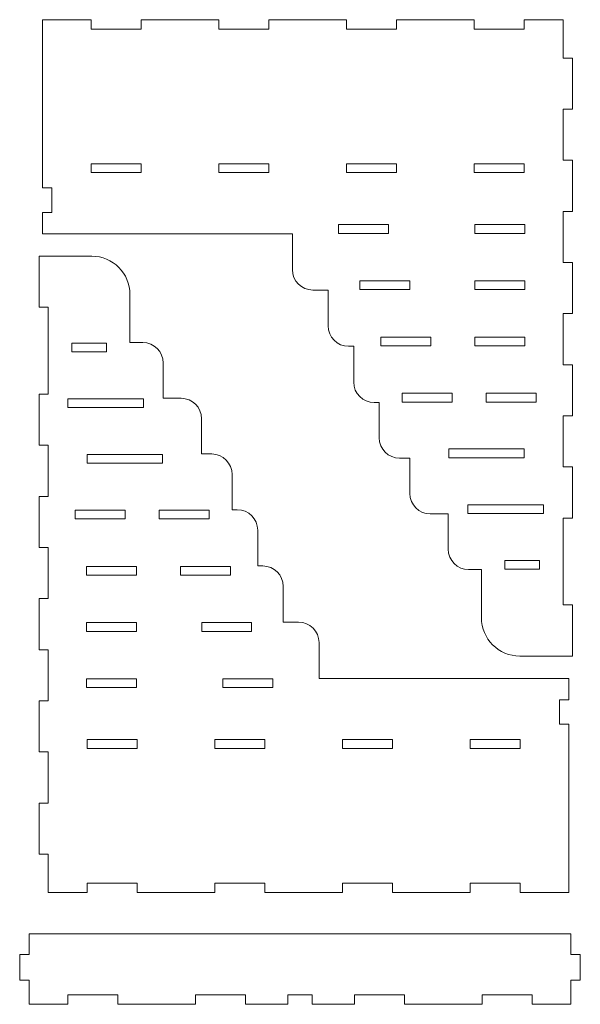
# Model space of a CAD drawing. Header units: millimetres. Extents: x -405 to 483, y -362 to 281.
# Tile 2 of 9: x -405 to -203, y -85 to 269. Entities that reach past the tile are written whole.
import ezdxf

# ---------------------------------------------------------------- set-up
doc = ezdxf.new("R2010")
doc.units = ezdxf.units.MM
doc.header["$MEASUREMENT"] = 0
doc.layers.add('Layer 1', color=7, linetype='Continuous')

msp = doc.modelspace()

# ---------------------------------------------------------------- linework, layer by layer
at = {"layer": 'Layer 1', "lineweight": 9}
for points, knots in [([(-225.0159, 40.2531), (-225.0159, 40.2531), (-209.371, 40.2531), (-209.371, 40.2531), (-209.371, 40.2531), (-206.0579, 40.2531), (-206.0579, 40.2531), (-206.0579, 40.2531), (-206.0579, 58.6589), (-206.0579, 58.6589), (-206.0579, 58.6589), (-209.371, 58.6589), (-209.371, 58.6589), (-209.371, 58.6589), (-209.371, 71.3723), (-209.371, 71.3723), (-209.371, 71.3723), (-209.371, 89.9622), (-209.371, 89.9622), (-209.371, 89.9622), (-206.0579, 89.9622), (-206.0579, 89.9622), (-206.0579, 89.9622), (-206.0579, 108.368), (-206.0579, 108.368), (-206.0579, 108.368), (-209.371, 108.368), (-209.371, 108.368), (-209.371, 108.368), (-209.371, 111.497), (-209.371, 111.497), (-209.371, 111.497), (-209.371, 126.7738), (-209.371, 126.7738), (-209.371, 126.7738), (-206.0579, 126.7738), (-206.0579, 126.7738), (-206.0579, 126.7738), (-206.0579, 145.1796), (-206.0579, 145.1796), (-206.0579, 145.1796), (-209.371, 145.1796), (-209.371, 145.1796), (-209.371, 145.1796), (-209.371, 151.8057), (-209.371, 151.8057), (-209.371, 151.8057), (-209.371, 163.5854), (-209.371, 163.5854), (-209.371, 163.5854), (-206.0579, 163.5854), (-206.0579, 163.5854), (-206.0579, 163.5854), (-206.0579, 181.9912), (-206.0579, 181.9912), (-206.0579, 181.9912), (-209.371, 181.9912), (-209.371, 181.9912), (-209.371, 181.9912), (-209.371, 192.2984), (-209.371, 192.2984), (-209.371, 192.2984), (-209.371, 200.397), (-209.371, 200.397), (-209.371, 200.397), (-206.0579, 200.397), (-206.0579, 200.397), (-206.0579, 200.397), (-206.0579, 218.8028), (-206.0579, 218.8028), (-206.0579, 218.8028), (-209.371, 218.8028), (-209.371, 218.8028), (-209.371, 218.8028), (-209.371, 237.2086), (-209.371, 237.2086), (-209.371, 237.2086), (-206.0579, 237.2086), (-206.0579, 237.2086), (-206.0579, 237.2086), (-206.0579, 255.6144), (-206.0579, 255.6144), (-206.0579, 255.6144), (-209.371, 255.6144), (-209.371, 255.6144), (-209.371, 255.6144), (-209.371, 269.4187), (-209.371, 269.4187), (-209.371, 269.4187), (-223.3824, 269.4187), (-223.3824, 269.4187), (-223.3824, 269.4187), (-223.3824, 266.0596), (-223.3824, 266.0596), (-223.3824, 266.0596), (-241.374, 266.0596), (-241.374, 266.0596), (-241.374, 266.0596), (-241.374, 269.4187), (-241.374, 269.4187), (-241.374, 269.4187), (-269.3969, 269.4187), (-269.3969, 269.4187), (-269.3969, 269.4187), (-269.3969, 266.0596), (-269.3969, 266.0596), (-269.3969, 266.0596), (-287.3885, 266.0596), (-287.3885, 266.0596), (-287.3885, 266.0596), (-287.3885, 269.4187), (-287.3885, 269.4187), (-287.3885, 269.4187), (-315.4114, 269.4187), (-315.4114, 269.4187), (-315.4114, 269.4187), (-315.4114, 266.0596), (-315.4114, 266.0596), (-315.4114, 266.0596), (-333.403, 266.0596), (-333.403, 266.0596), (-333.403, 266.0596), (-333.403, 269.4187), (-333.403, 269.4187), (-333.403, 269.4187), (-361.4259, 269.4187), (-361.4259, 269.4187), (-361.4259, 269.4187), (-361.4259, 266.0596), (-361.4259, 266.0596), (-361.4259, 266.0596), (-379.4175, 266.0596), (-379.4175, 266.0596), (-379.4175, 266.0596), (-379.4175, 269.4187), (-379.4175, 269.4187), (-379.4175, 269.4187), (-393.4289, 269.4187), (-393.4289, 269.4187), (-393.4289, 269.4187), (-396.926, 269.4187), (-396.926, 269.4187), (-396.926, 269.4187), (-396.926, 208.8103), (-396.926, 208.8103), (-396.926, 208.8103), (-393.567, 208.8103), (-393.567, 208.8103), (-393.567, 208.8103), (-393.567, 200.0216), (-393.567, 200.0216), (-393.567, 200.0216), (-396.926, 200.0216), (-396.926, 200.0216), (-396.926, 200.0216), (-396.926, 192.2984), (-396.926, 192.2984), (-396.926, 192.2984), (-393.4289, 192.2984), (-393.4289, 192.2984), (-393.4289, 192.2984), (-306.9217, 192.2984), (-306.9217, 192.2984), (-306.9217, 192.2984), (-306.9217, 179.4144), (-306.9217, 179.4144)], [0, 0, 0, 0, 0.01818182, 0.01818182, 0.01818182, 0.03636364, 0.03636364, 0.03636364, 0.05454545, 0.05454545, 0.05454545, 0.07272727, 0.07272727, 0.07272727, 0.09090909, 0.09090909, 0.09090909, 0.10909091, 0.10909091, 0.10909091, 0.12727273, 0.12727273, 0.12727273, 0.14545455, 0.14545455, 0.14545455, 0.16363636, 0.16363636, 0.16363636, 0.18181818, 0.18181818, 0.18181818, 0.2, 0.2, 0.2, 0.21818182, 0.21818182, 0.21818182, 0.23636364, 0.23636364, 0.23636364, 0.25454545, 0.25454545, 0.25454545, 0.27272727, 0.27272727, 0.27272727, 0.29090909, 0.29090909, 0.29090909, 0.30909091, 0.30909091, 0.30909091, 0.32727273, 0.32727273, 0.32727273, 0.34545455, 0.34545455, 0.34545455, 0.36363636, 0.36363636, 0.36363636, 0.38181818, 0.38181818, 0.38181818, 0.4, 0.4, 0.4, 0.41818182, 0.41818182, 0.41818182, 0.43636364, 0.43636364, 0.43636364, 0.45454545, 0.45454545, 0.45454545, 0.47272727, 0.47272727, 0.47272727, 0.49090909, 0.49090909, 0.49090909, 0.50909091, 0.50909091, 0.50909091, 0.52727273, 0.52727273, 0.52727273, 0.54545455, 0.54545455, 0.54545455, 0.56363636, 0.56363636, 0.56363636, 0.58181818, 0.58181818, 0.58181818, 0.6, 0.6, 0.6, 0.61818182, 0.61818182, 0.61818182, 0.63636364, 0.63636364, 0.63636364, 0.65454545, 0.65454545, 0.65454545, 0.67272727, 0.67272727, 0.67272727, 0.69090909, 0.69090909, 0.69090909, 0.70909091, 0.70909091, 0.70909091, 0.72727273, 0.72727273, 0.72727273, 0.74545455, 0.74545455, 0.74545455, 0.76363636, 0.76363636, 0.76363636, 0.78181818, 0.78181818, 0.78181818, 0.8, 0.8, 0.8, 0.81818182, 0.81818182, 0.81818182, 0.83636364, 0.83636364, 0.83636364, 0.85454545, 0.85454545, 0.85454545, 0.87272727, 0.87272727, 0.87272727, 0.89090909, 0.89090909, 0.89090909, 0.90909091, 0.90909091, 0.90909091, 0.92727273, 0.92727273, 0.92727273, 0.94545455, 0.94545455, 0.94545455, 0.96363636, 0.96363636, 0.96363636, 0.98181818, 0.98181818, 0.98181818, 1, 1, 1, 1]), ([(-361.4259, 217.5374), (-361.4259, 217.5374), (-361.4259, 214.3624), (-361.4259, 214.3624), (-361.4259, 214.3624), (-379.4175, 214.3624), (-379.4175, 214.3624), (-379.4175, 214.3624), (-379.4175, 217.5374), (-379.4175, 217.5374), (-379.4175, 217.5374), (-361.4259, 217.5374), (-361.4259, 217.5374)], [0, 0, 0, 0, 0.25, 0.25, 0.25, 0.5, 0.5, 0.5, 0.75, 0.75, 0.75, 1, 1, 1, 1]), ([(-315.4114, 217.5374), (-315.4114, 217.5374), (-315.4114, 214.3624), (-315.4114, 214.3624), (-315.4114, 214.3624), (-333.403, 214.3624), (-333.403, 214.3624), (-333.403, 214.3624), (-333.403, 217.5374), (-333.403, 217.5374), (-333.403, 217.5374), (-315.4114, 217.5374), (-315.4114, 217.5374)], [0, 0, 0, 0, 0.25, 0.25, 0.25, 0.5, 0.5, 0.5, 0.75, 0.75, 0.75, 1, 1, 1, 1]), ([(-269.3969, 217.5374), (-269.3969, 217.5374), (-269.3969, 214.3624), (-269.3969, 214.3624), (-269.3969, 214.3624), (-287.3885, 214.3624), (-287.3885, 214.3624), (-287.3885, 214.3624), (-287.3885, 217.5374), (-287.3885, 217.5374), (-287.3885, 217.5374), (-269.3969, 217.5374), (-269.3969, 217.5374)], [0, 0, 0, 0, 0.25, 0.25, 0.25, 0.5, 0.5, 0.5, 0.75, 0.75, 0.75, 1, 1, 1, 1]), ([(-223.3824, 217.5374), (-223.3824, 217.5374), (-223.3824, 214.3624), (-223.3824, 214.3624), (-223.3824, 214.3624), (-241.374, 214.3624), (-241.374, 214.3624), (-241.374, 214.3624), (-241.374, 217.5374), (-241.374, 217.5374), (-241.374, 217.5374), (-223.3824, 217.5374), (-223.3824, 217.5374)], [0, 0, 0, 0, 0.25, 0.25, 0.25, 0.5, 0.5, 0.5, 0.75, 0.75, 0.75, 1, 1, 1, 1]), ([(-272.3188, 195.6345), (-272.3188, 195.6345), (-272.3188, 192.4595), (-272.3188, 192.4595), (-272.3188, 192.4595), (-290.3105, 192.4595), (-290.3105, 192.4595), (-290.3105, 192.4595), (-290.3105, 195.6345), (-290.3105, 195.6345), (-290.3105, 195.6345), (-272.3188, 195.6345), (-272.3188, 195.6345)], [0, 0, 0, 0, 0.25, 0.25, 0.25, 0.5, 0.5, 0.5, 0.75, 0.75, 0.75, 1, 1, 1, 1]), ([(-223.1753, 195.6345), (-223.1753, 195.6345), (-223.1753, 192.4595), (-223.1753, 192.4595), (-223.1753, 192.4595), (-241.167, 192.4595), (-241.167, 192.4595), (-241.167, 192.4595), (-241.167, 195.6345), (-241.167, 195.6345), (-241.167, 195.6345), (-223.1753, 195.6345), (-223.1753, 195.6345)], [0, 0, 0, 0, 0.25, 0.25, 0.25, 0.5, 0.5, 0.5, 0.75, 0.75, 0.75, 1, 1, 1, 1]), ([(-379.2333, 184.2664), (-379.2333, 184.2664), (-394.8782, 184.2664), (-394.8782, 184.2664), (-394.8782, 184.2664), (-398.1913, 184.2664), (-398.1913, 184.2664), (-398.1913, 184.2664), (-398.1913, 165.8606), (-398.1913, 165.8606), (-398.1913, 165.8606), (-394.8782, 165.8606), (-394.8782, 165.8606), (-394.8782, 165.8606), (-394.8782, 153.1472), (-394.8782, 153.1472), (-394.8782, 153.1472), (-394.8782, 134.5573), (-394.8782, 134.5573), (-394.8782, 134.5573), (-398.1913, 134.5573), (-398.1913, 134.5573), (-398.1913, 134.5573), (-398.1913, 116.1515), (-398.1913, 116.1515), (-398.1913, 116.1515), (-394.8782, 116.1515), (-394.8782, 116.1515), (-394.8782, 116.1515), (-394.8782, 113.0225), (-394.8782, 113.0225), (-394.8782, 113.0225), (-394.8782, 97.7457), (-394.8782, 97.7457), (-394.8782, 97.7457), (-398.1913, 97.7457), (-398.1913, 97.7457), (-398.1913, 97.7457), (-398.1913, 79.3399), (-398.1913, 79.3399), (-398.1913, 79.3399), (-394.8782, 79.3399), (-394.8782, 79.3399), (-394.8782, 79.3399), (-394.8782, 72.7138), (-394.8782, 72.7138), (-394.8782, 72.7138), (-394.8782, 60.9341), (-394.8782, 60.9341), (-394.8782, 60.9341), (-398.1913, 60.9341), (-398.1913, 60.9341), (-398.1913, 60.9341), (-398.1913, 42.5283), (-398.1913, 42.5283), (-398.1913, 42.5283), (-394.8782, 42.5283), (-394.8782, 42.5283), (-394.8782, 42.5283), (-394.8782, 32.2211), (-394.8782, 32.2211), (-394.8782, 32.2211), (-394.8782, 24.1225), (-394.8782, 24.1225), (-394.8782, 24.1225), (-398.1913, 24.1225), (-398.1913, 24.1225), (-398.1913, 24.1225), (-398.1913, 5.7167), (-398.1913, 5.7167), (-398.1913, 5.7167), (-394.8782, 5.7167), (-394.8782, 5.7167), (-394.8782, 5.7167), (-394.8782, -12.6891), (-394.8782, -12.6891), (-394.8782, -12.6891), (-398.1913, -12.6891), (-398.1913, -12.6891), (-398.1913, -12.6891), (-398.1913, -31.0949), (-398.1913, -31.0949), (-398.1913, -31.0949), (-394.8782, -31.0949), (-394.8782, -31.0949), (-394.8782, -31.0949), (-394.8782, -44.8992), (-394.8782, -44.8992), (-394.8782, -44.8992), (-380.8668, -44.8992), (-380.8668, -44.8992), (-380.8668, -44.8992), (-380.8668, -41.5402), (-380.8668, -41.5402), (-380.8668, -41.5402), (-362.8751, -41.5402), (-362.8751, -41.5402), (-362.8751, -41.5402), (-362.8751, -44.8992), (-362.8751, -44.8992), (-362.8751, -44.8992), (-334.8523, -44.8992), (-334.8523, -44.8992), (-334.8523, -44.8992), (-334.8523, -41.5402), (-334.8523, -41.5402), (-334.8523, -41.5402), (-316.8606, -41.5402), (-316.8606, -41.5402), (-316.8606, -41.5402), (-316.8606, -44.8992), (-316.8606, -44.8992), (-316.8606, -44.8992), (-288.8378, -44.8992), (-288.8378, -44.8992), (-288.8378, -44.8992), (-288.8378, -41.5402), (-288.8378, -41.5402), (-288.8378, -41.5402), (-270.8461, -41.5402), (-270.8461, -41.5402), (-270.8461, -41.5402), (-270.8461, -44.8992), (-270.8461, -44.8992), (-270.8461, -44.8992), (-242.8233, -44.8992), (-242.8233, -44.8992), (-242.8233, -44.8992), (-242.8233, -41.5402), (-242.8233, -41.5402), (-242.8233, -41.5402), (-224.8317, -41.5402), (-224.8317, -41.5402), (-224.8317, -41.5402), (-224.8317, -44.8992), (-224.8317, -44.8992), (-224.8317, -44.8992), (-210.8202, -44.8992), (-210.8202, -44.8992), (-210.8202, -44.8992), (-207.3231, -44.8992), (-207.3231, -44.8992), (-207.3231, -44.8992), (-207.3231, 15.7091), (-207.3231, 15.7091), (-207.3231, 15.7091), (-210.6822, 15.7091), (-210.6822, 15.7091), (-210.6822, 15.7091), (-210.6822, 24.4979), (-210.6822, 24.4979), (-210.6822, 24.4979), (-207.3231, 24.4979), (-207.3231, 24.4979), (-207.3231, 24.4979), (-207.3231, 32.2211), (-207.3231, 32.2211), (-207.3231, 32.2211), (-210.8202, 32.2211), (-210.8202, 32.2211), (-210.8202, 32.2211), (-297.3275, 32.2211), (-297.3275, 32.2211), (-297.3275, 32.2211), (-297.3275, 45.1051), (-297.3275, 45.1051)], [0, 0, 0, 0, 0.01818182, 0.01818182, 0.01818182, 0.03636364, 0.03636364, 0.03636364, 0.05454545, 0.05454545, 0.05454545, 0.07272727, 0.07272727, 0.07272727, 0.09090909, 0.09090909, 0.09090909, 0.10909091, 0.10909091, 0.10909091, 0.12727273, 0.12727273, 0.12727273, 0.14545455, 0.14545455, 0.14545455, 0.16363636, 0.16363636, 0.16363636, 0.18181818, 0.18181818, 0.18181818, 0.2, 0.2, 0.2, 0.21818182, 0.21818182, 0.21818182, 0.23636364, 0.23636364, 0.23636364, 0.25454545, 0.25454545, 0.25454545, 0.27272727, 0.27272727, 0.27272727, 0.29090909, 0.29090909, 0.29090909, 0.30909091, 0.30909091, 0.30909091, 0.32727273, 0.32727273, 0.32727273, 0.34545455, 0.34545455, 0.34545455, 0.36363636, 0.36363636, 0.36363636, 0.38181818, 0.38181818, 0.38181818, 0.4, 0.4, 0.4, 0.41818182, 0.41818182, 0.41818182, 0.43636364, 0.43636364, 0.43636364, 0.45454545, 0.45454545, 0.45454545, 0.47272727, 0.47272727, 0.47272727, 0.49090909, 0.49090909, 0.49090909, 0.50909091, 0.50909091, 0.50909091, 0.52727273, 0.52727273, 0.52727273, 0.54545455, 0.54545455, 0.54545455, 0.56363636, 0.56363636, 0.56363636, 0.58181818, 0.58181818, 0.58181818, 0.6, 0.6, 0.6, 0.61818182, 0.61818182, 0.61818182, 0.63636364, 0.63636364, 0.63636364, 0.65454545, 0.65454545, 0.65454545, 0.67272727, 0.67272727, 0.67272727, 0.69090909, 0.69090909, 0.69090909, 0.70909091, 0.70909091, 0.70909091, 0.72727273, 0.72727273, 0.72727273, 0.74545455, 0.74545455, 0.74545455, 0.76363636, 0.76363636, 0.76363636, 0.78181818, 0.78181818, 0.78181818, 0.8, 0.8, 0.8, 0.81818182, 0.81818182, 0.81818182, 0.83636364, 0.83636364, 0.83636364, 0.85454545, 0.85454545, 0.85454545, 0.87272727, 0.87272727, 0.87272727, 0.89090909, 0.89090909, 0.89090909, 0.90909091, 0.90909091, 0.90909091, 0.92727273, 0.92727273, 0.92727273, 0.94545455, 0.94545455, 0.94545455, 0.96363636, 0.96363636, 0.96363636, 0.98181818, 0.98181818, 0.98181818, 1, 1, 1, 1]), ([(-264.6637, 175.3881), (-264.6637, 175.3881), (-264.6637, 172.2131), (-264.6637, 172.2131), (-264.6637, 172.2131), (-282.6554, 172.2131), (-282.6554, 172.2131), (-282.6554, 172.2131), (-282.6554, 175.3881), (-282.6554, 175.3881), (-282.6554, 175.3881), (-264.6637, 175.3881), (-264.6637, 175.3881)], [0, 0, 0, 0, 0.25, 0.25, 0.25, 0.5, 0.5, 0.5, 0.75, 0.75, 0.75, 1, 1, 1, 1]), ([(-223.1753, 175.3881), (-223.1753, 175.3881), (-223.1753, 172.2131), (-223.1753, 172.2131), (-223.1753, 172.2131), (-241.167, 172.2131), (-241.167, 172.2131), (-241.167, 172.2131), (-241.167, 175.3881), (-241.167, 175.3881), (-241.167, 175.3881), (-223.1753, 175.3881), (-223.1753, 175.3881)], [0, 0, 0, 0, 0.25, 0.25, 0.25, 0.5, 0.5, 0.5, 0.75, 0.75, 0.75, 1, 1, 1, 1]), ([(-299.5594, 172.052), (-299.5594, 172.052), (-294.0376, 172.052), (-294.0376, 172.052), (-294.0376, 172.052), (-294.0376, 159.168), (-294.0376, 159.168)], [0, 0, 0, 0, 0.5, 0.5, 0.5, 1, 1, 1, 1]), ([(-386.4115, 149.8111), (-386.4115, 149.8111), (-386.4115, 152.9861), (-386.4115, 152.9861), (-386.4115, 152.9861), (-373.8956, 152.9861), (-373.8956, 152.9861), (-373.8956, 152.9861), (-373.8956, 149.8111), (-373.8956, 149.8111), (-373.8956, 149.8111), (-386.4115, 149.8111), (-386.4115, 149.8111)], [0, 0, 0, 0, 0.25, 0.25, 0.25, 0.5, 0.5, 0.5, 0.75, 0.75, 0.75, 1, 1, 1, 1]), ([(-257.0088, 155.1417), (-257.0088, 155.1417), (-257.0088, 151.9667), (-257.0088, 151.9667), (-257.0088, 151.9667), (-275.0004, 151.9667), (-275.0004, 151.9667), (-275.0004, 151.9667), (-275.0004, 155.1417), (-275.0004, 155.1417), (-275.0004, 155.1417), (-257.0088, 155.1417), (-257.0088, 155.1417)], [0, 0, 0, 0, 0.25, 0.25, 0.25, 0.5, 0.5, 0.5, 0.75, 0.75, 0.75, 1, 1, 1, 1]), ([(-223.1753, 155.1417), (-223.1753, 155.1417), (-223.1753, 151.9667), (-223.1753, 151.9667), (-223.1753, 151.9667), (-241.167, 151.9667), (-241.167, 151.9667), (-241.167, 151.9667), (-241.167, 155.1417), (-241.167, 155.1417), (-241.167, 155.1417), (-223.1753, 155.1417), (-223.1753, 155.1417)], [0, 0, 0, 0, 0.25, 0.25, 0.25, 0.5, 0.5, 0.5, 0.75, 0.75, 0.75, 1, 1, 1, 1]), ([(-286.6753, 151.8057), (-286.6753, 151.8057), (-284.8347, 151.8057), (-284.8347, 151.8057), (-284.8347, 151.8057), (-284.8347, 138.9216), (-284.8347, 138.9216)], [0, 0, 0, 0, 0.5, 0.5, 0.5, 1, 1, 1, 1]), ([(-347.0231, 133.0848), (-347.0231, 133.0848), (-353.4652, 133.0848), (-353.4652, 133.0848), (-353.4652, 133.0848), (-353.4652, 145.7848), (-353.4652, 145.7848)], [0, 0, 0, 0, 0.5, 0.5, 0.5, 1, 1, 1, 1]), ([(-249.3538, 134.8953), (-249.3538, 134.8953), (-249.3538, 131.7203), (-249.3538, 131.7203), (-249.3538, 131.7203), (-267.3455, 131.7203), (-267.3455, 131.7203), (-267.3455, 131.7203), (-267.3455, 134.8953), (-267.3455, 134.8953), (-267.3455, 134.8953), (-249.3538, 134.8953), (-249.3538, 134.8953)], [0, 0, 0, 0, 0.25, 0.25, 0.25, 0.5, 0.5, 0.5, 0.75, 0.75, 0.75, 1, 1, 1, 1]), ([(-219.1009, 134.8953), (-219.1009, 134.8953), (-219.1009, 131.7203), (-219.1009, 131.7203), (-219.1009, 131.7203), (-237.0926, 131.7203), (-237.0926, 131.7203), (-237.0926, 131.7203), (-237.0926, 134.8953), (-237.0926, 134.8953), (-237.0926, 134.8953), (-219.1009, 134.8953), (-219.1009, 134.8953)], [0, 0, 0, 0, 0.25, 0.25, 0.25, 0.5, 0.5, 0.5, 0.75, 0.75, 0.75, 1, 1, 1, 1]), ([(-387.792, 129.7488), (-387.792, 129.7488), (-387.792, 132.9238), (-387.792, 132.9238), (-387.792, 132.9238), (-360.5514, 132.9238), (-360.5514, 132.9238), (-360.5514, 132.9238), (-360.5514, 129.7488), (-360.5514, 129.7488), (-360.5514, 129.7488), (-387.792, 129.7488), (-387.792, 129.7488)], [0, 0, 0, 0, 0.25, 0.25, 0.25, 0.5, 0.5, 0.5, 0.75, 0.75, 0.75, 1, 1, 1, 1]), ([(-277.4724, 131.5593), (-277.4724, 131.5593), (-275.6318, 131.5593), (-275.6318, 131.5593), (-275.6318, 131.5593), (-275.6318, 118.8593), (-275.6318, 118.8593)], [0, 0, 0, 0, 0.5, 0.5, 0.5, 1, 1, 1, 1]), ([(-335.9797, 113.0225), (-335.9797, 113.0225), (-339.6608, 113.0225), (-339.6608, 113.0225), (-339.6608, 113.0225), (-339.6608, 125.7225), (-339.6608, 125.7225)], [0, 0, 0, 0, 0.5, 0.5, 0.5, 1, 1, 1, 1]), ([(-223.3825, 114.833), (-223.3825, 114.833), (-223.3825, 111.658), (-223.3825, 111.658), (-223.3825, 111.658), (-250.577, 111.658), (-250.577, 111.658), (-250.577, 111.658), (-250.577, 114.833), (-250.577, 114.833), (-250.577, 114.833), (-223.3825, 114.833), (-223.3825, 114.833)], [0, 0, 0, 0, 0.25, 0.25, 0.25, 0.5, 0.5, 0.5, 0.75, 0.75, 0.75, 1, 1, 1, 1]), ([(-380.8667, 109.6865), (-380.8667, 109.6865), (-380.8667, 112.8615), (-380.8667, 112.8615), (-380.8667, 112.8615), (-353.6721, 112.8615), (-353.6721, 112.8615), (-353.6721, 112.8615), (-353.6721, 109.6865), (-353.6721, 109.6865), (-353.6721, 109.6865), (-380.8667, 109.6865), (-380.8667, 109.6865)], [0, 0, 0, 0, 0.25, 0.25, 0.25, 0.5, 0.5, 0.5, 0.75, 0.75, 0.75, 1, 1, 1, 1]), ([(-268.2695, 111.497), (-268.2695, 111.497), (-264.5884, 111.497), (-264.5884, 111.497), (-264.5884, 111.497), (-264.5884, 98.797), (-264.5884, 98.797)], [0, 0, 0, 0, 0.5, 0.5, 0.5, 1, 1, 1, 1]), ([(-326.7768, 92.9602), (-326.7768, 92.9602), (-328.6173, 92.9602), (-328.6173, 92.9602), (-328.6173, 92.9602), (-328.6173, 105.6602), (-328.6173, 105.6602)], [0, 0, 0, 0, 0.5, 0.5, 0.5, 1, 1, 1, 1]), ([(-385.1483, 89.6242), (-385.1483, 89.6242), (-385.1483, 92.7992), (-385.1483, 92.7992), (-385.1483, 92.7992), (-367.1566, 92.7992), (-367.1566, 92.7992), (-367.1566, 92.7992), (-367.1566, 89.6242), (-367.1566, 89.6242), (-367.1566, 89.6242), (-385.1483, 89.6242), (-385.1483, 89.6242)], [0, 0, 0, 0, 0.25, 0.25, 0.25, 0.5, 0.5, 0.5, 0.75, 0.75, 0.75, 1, 1, 1, 1]), ([(-354.8954, 89.6242), (-354.8954, 89.6242), (-354.8954, 92.7992), (-354.8954, 92.7992), (-354.8954, 92.7992), (-336.9037, 92.7992), (-336.9037, 92.7992), (-336.9037, 92.7992), (-336.9037, 89.6242), (-336.9037, 89.6242), (-336.9037, 89.6242), (-354.8954, 89.6242), (-354.8954, 89.6242)], [0, 0, 0, 0, 0.25, 0.25, 0.25, 0.5, 0.5, 0.5, 0.75, 0.75, 0.75, 1, 1, 1, 1]), ([(-216.4572, 94.7707), (-216.4572, 94.7707), (-216.4572, 91.5957), (-216.4572, 91.5957), (-216.4572, 91.5957), (-243.6978, 91.5957), (-243.6978, 91.5957), (-243.6978, 91.5957), (-243.6978, 94.7707), (-243.6978, 94.7707), (-243.6978, 94.7707), (-216.4572, 94.7707), (-216.4572, 94.7707)], [0, 0, 0, 0, 0.25, 0.25, 0.25, 0.5, 0.5, 0.5, 0.75, 0.75, 0.75, 1, 1, 1, 1]), ([(-257.226, 91.4346), (-257.226, 91.4346), (-250.784, 91.4346), (-250.784, 91.4346), (-250.784, 91.4346), (-250.784, 78.7346), (-250.784, 78.7346)], [0, 0, 0, 0, 0.5, 0.5, 0.5, 1, 1, 1, 1]), ([(-317.5739, 72.7138), (-317.5739, 72.7138), (-319.4144, 72.7138), (-319.4144, 72.7138), (-319.4144, 72.7138), (-319.4144, 85.5979), (-319.4144, 85.5979)], [0, 0, 0, 0, 0.5, 0.5, 0.5, 1, 1, 1, 1]), ([(-217.8376, 74.7084), (-217.8376, 74.7084), (-217.8376, 71.5334), (-217.8376, 71.5334), (-217.8376, 71.5334), (-230.3536, 71.5334), (-230.3536, 71.5334), (-230.3536, 71.5334), (-230.3536, 74.7084), (-230.3536, 74.7084), (-230.3536, 74.7084), (-217.8376, 74.7084), (-217.8376, 74.7084)], [0, 0, 0, 0, 0.25, 0.25, 0.25, 0.5, 0.5, 0.5, 0.75, 0.75, 0.75, 1, 1, 1, 1]), ([(-381.0739, 69.3778), (-381.0739, 69.3778), (-381.0739, 72.5528), (-381.0739, 72.5528), (-381.0739, 72.5528), (-363.0822, 72.5528), (-363.0822, 72.5528), (-363.0822, 72.5528), (-363.0822, 69.3778), (-363.0822, 69.3778), (-363.0822, 69.3778), (-381.0739, 69.3778), (-381.0739, 69.3778)], [0, 0, 0, 0, 0.25, 0.25, 0.25, 0.5, 0.5, 0.5, 0.75, 0.75, 0.75, 1, 1, 1, 1]), ([(-347.2404, 69.3778), (-347.2404, 69.3778), (-347.2404, 72.5528), (-347.2404, 72.5528), (-347.2404, 72.5528), (-329.2488, 72.5528), (-329.2488, 72.5528), (-329.2488, 72.5528), (-329.2488, 69.3778), (-329.2488, 69.3778), (-329.2488, 69.3778), (-347.2404, 69.3778), (-347.2404, 69.3778)], [0, 0, 0, 0, 0.25, 0.25, 0.25, 0.5, 0.5, 0.5, 0.75, 0.75, 0.75, 1, 1, 1, 1]), ([(-304.6898, 52.4675), (-304.6898, 52.4675), (-310.2115, 52.4675), (-310.2115, 52.4675), (-310.2115, 52.4675), (-310.2115, 65.3515), (-310.2115, 65.3515)], [0, 0, 0, 0, 0.5, 0.5, 0.5, 1, 1, 1, 1]), ([(-381.0739, 49.1314), (-381.0739, 49.1314), (-381.0739, 52.3064), (-381.0739, 52.3064), (-381.0739, 52.3064), (-363.0822, 52.3064), (-363.0822, 52.3064), (-363.0822, 52.3064), (-363.0822, 49.1314), (-363.0822, 49.1314), (-363.0822, 49.1314), (-381.0739, 49.1314), (-381.0739, 49.1314)], [0, 0, 0, 0, 0.25, 0.25, 0.25, 0.5, 0.5, 0.5, 0.75, 0.75, 0.75, 1, 1, 1, 1]), ([(-339.5854, 49.1314), (-339.5854, 49.1314), (-339.5854, 52.3064), (-339.5854, 52.3064), (-339.5854, 52.3064), (-321.5938, 52.3064), (-321.5938, 52.3064), (-321.5938, 52.3064), (-321.5938, 49.1314), (-321.5938, 49.1314), (-321.5938, 49.1314), (-339.5854, 49.1314), (-339.5854, 49.1314)], [0, 0, 0, 0, 0.25, 0.25, 0.25, 0.5, 0.5, 0.5, 0.75, 0.75, 0.75, 1, 1, 1, 1]), ([(-381.0739, 28.885), (-381.0739, 28.885), (-381.0739, 32.06), (-381.0739, 32.06), (-381.0739, 32.06), (-363.0822, 32.06), (-363.0822, 32.06), (-363.0822, 32.06), (-363.0822, 28.885), (-363.0822, 28.885), (-363.0822, 28.885), (-381.0739, 28.885), (-381.0739, 28.885)], [0, 0, 0, 0, 0.25, 0.25, 0.25, 0.5, 0.5, 0.5, 0.75, 0.75, 0.75, 1, 1, 1, 1]), ([(-331.9304, 28.885), (-331.9304, 28.885), (-331.9304, 32.06), (-331.9304, 32.06), (-331.9304, 32.06), (-313.9387, 32.06), (-313.9387, 32.06), (-313.9387, 32.06), (-313.9387, 28.885), (-313.9387, 28.885), (-313.9387, 28.885), (-331.9304, 28.885), (-331.9304, 28.885)], [0, 0, 0, 0, 0.25, 0.25, 0.25, 0.5, 0.5, 0.5, 0.75, 0.75, 0.75, 1, 1, 1, 1]), ([(-380.8668, 6.9821), (-380.8668, 6.9821), (-380.8668, 10.1571), (-380.8668, 10.1571), (-380.8668, 10.1571), (-362.8751, 10.1571), (-362.8751, 10.1571), (-362.8751, 10.1571), (-362.8751, 6.9821), (-362.8751, 6.9821), (-362.8751, 6.9821), (-380.8668, 6.9821), (-380.8668, 6.9821)], [0, 0, 0, 0, 0.25, 0.25, 0.25, 0.5, 0.5, 0.5, 0.75, 0.75, 0.75, 1, 1, 1, 1]), ([(-334.8523, 6.9821), (-334.8523, 6.9821), (-334.8523, 10.1571), (-334.8523, 10.1571), (-334.8523, 10.1571), (-316.8606, 10.1571), (-316.8606, 10.1571), (-316.8606, 10.1571), (-316.8606, 6.9821), (-316.8606, 6.9821), (-316.8606, 6.9821), (-334.8523, 6.9821), (-334.8523, 6.9821)], [0, 0, 0, 0, 0.25, 0.25, 0.25, 0.5, 0.5, 0.5, 0.75, 0.75, 0.75, 1, 1, 1, 1]), ([(-288.8378, 6.9821), (-288.8378, 6.9821), (-288.8378, 10.1571), (-288.8378, 10.1571), (-288.8378, 10.1571), (-270.8461, 10.1571), (-270.8461, 10.1571), (-270.8461, 10.1571), (-270.8461, 6.9821), (-270.8461, 6.9821), (-270.8461, 6.9821), (-288.8378, 6.9821), (-288.8378, 6.9821)], [0, 0, 0, 0, 0.25, 0.25, 0.25, 0.5, 0.5, 0.5, 0.75, 0.75, 0.75, 1, 1, 1, 1]), ([(-242.8233, 6.9821), (-242.8233, 6.9821), (-242.8233, 10.1571), (-242.8233, 10.1571), (-242.8233, 10.1571), (-224.8317, 10.1571), (-224.8317, 10.1571), (-224.8317, 10.1571), (-224.8317, 6.9821), (-224.8317, 6.9821), (-224.8317, 6.9821), (-242.8233, 6.9821), (-242.8233, 6.9821)], [0, 0, 0, 0, 0.25, 0.25, 0.25, 0.5, 0.5, 0.5, 0.75, 0.75, 0.75, 1, 1, 1, 1]), ([(-206.5417, -59.7463), (-206.5417, -59.7463), (-206.5417, -67.2624), (-206.5417, -67.2624), (-206.5417, -67.2624), (-203.1827, -67.2624), (-203.1827, -67.2624), (-203.1827, -67.2624), (-203.1827, -76.4653), (-203.1827, -76.4653), (-203.1827, -76.4653), (-206.5417, -76.4653), (-206.5417, -76.4653), (-206.5417, -76.4653), (-206.5417, -85.1463), (-206.5417, -85.1463), (-206.5417, -85.1463), (-220.5531, -85.1463), (-220.5531, -85.1463), (-220.5531, -85.1463), (-220.5531, -81.7873), (-220.5531, -81.7873), (-220.5531, -81.7873), (-238.5448, -81.7873), (-238.5448, -81.7873), (-238.5448, -81.7873), (-238.5448, -85.1463), (-238.5448, -85.1463), (-238.5448, -85.1463), (-266.5676, -85.1463), (-266.5676, -85.1463), (-266.5676, -85.1463), (-266.5676, -81.7873), (-266.5676, -81.7873), (-266.5676, -81.7873), (-284.5593, -81.7873), (-284.5593, -81.7873), (-284.5593, -81.7873), (-284.5593, -85.1463), (-284.5593, -85.1463), (-284.5593, -85.1463), (-299.7818, -85.1463), (-299.7818, -85.1463), (-299.7818, -85.1463), (-299.7818, -81.7873), (-299.7818, -81.7873), (-299.7818, -81.7873), (-308.5706, -81.7873), (-308.5706, -81.7873), (-308.5706, -81.7873), (-308.5706, -85.1463), (-308.5706, -85.1463), (-308.5706, -85.1463), (-323.7931, -85.1463), (-323.7931, -85.1463), (-323.7931, -85.1463), (-323.7931, -81.7873), (-323.7931, -81.7873), (-323.7931, -81.7873), (-341.7848, -81.7873), (-341.7848, -81.7873), (-341.7848, -81.7873), (-341.7848, -85.1463), (-341.7848, -85.1463), (-341.7848, -85.1463), (-369.8076, -85.1463), (-369.8076, -85.1463), (-369.8076, -85.1463), (-369.8076, -81.7873), (-369.8076, -81.7873), (-369.8076, -81.7873), (-387.7992, -81.7873), (-387.7992, -81.7873), (-387.7992, -81.7873), (-387.7992, -85.1463), (-387.7992, -85.1463), (-387.7992, -85.1463), (-401.8107, -85.1463), (-401.8107, -85.1463), (-401.8107, -85.1463), (-401.8107, -76.4653), (-401.8107, -76.4653), (-401.8107, -76.4653), (-405.1697, -76.4653), (-405.1697, -76.4653), (-405.1697, -76.4653), (-405.1697, -67.2624), (-405.1697, -67.2624), (-405.1697, -67.2624), (-401.8107, -67.2624), (-401.8107, -67.2624), (-401.8107, -67.2624), (-401.8107, -59.7463), (-401.8107, -59.7463), (-401.8107, -59.7463), (-206.5417, -59.7463), (-206.5417, -59.7463)], [0, 0, 0, 0, 0.03125, 0.03125, 0.03125, 0.0625, 0.0625, 0.0625, 0.09375, 0.09375, 0.09375, 0.125, 0.125, 0.125, 0.15625, 0.15625, 0.15625, 0.1875, 0.1875, 0.1875, 0.21875, 0.21875, 0.21875, 0.25, 0.25, 0.25, 0.28125, 0.28125, 0.28125, 0.3125, 0.3125, 0.3125, 0.34375, 0.34375, 0.34375, 0.375, 0.375, 0.375, 0.40625, 0.40625, 0.40625, 0.4375, 0.4375, 0.4375, 0.46875, 0.46875, 0.46875, 0.5, 0.5, 0.5, 0.53125, 0.53125, 0.53125, 0.5625, 0.5625, 0.5625, 0.59375, 0.59375, 0.59375, 0.625, 0.625, 0.625, 0.65625, 0.65625, 0.65625, 0.6875, 0.6875, 0.6875, 0.71875, 0.71875, 0.71875, 0.75, 0.75, 0.75, 0.78125, 0.78125, 0.78125, 0.8125, 0.8125, 0.8125, 0.84375, 0.84375, 0.84375, 0.875, 0.875, 0.875, 0.90625, 0.90625, 0.90625, 0.9375, 0.9375, 0.9375, 0.96875, 0.96875, 0.96875, 1, 1, 1, 1])]:
    msp.add_open_spline(points, degree=3, knots=knots, dxfattribs=at)
for points in [[(-365.4289, 170.462), (-365.4289, 178.0544), (-371.6409, 184.2664), (-379.2333, 184.2664)], [(-306.9217, 179.4144), (-306.9217, 175.3651), (-303.6086, 172.052), (-299.5594, 172.052)], [(-365.4289, 153.1472), (-365.4289, 153.1472), (-365.4289, 170.462), (-365.4289, 170.462)], [(-294.0376, 159.168), (-294.0376, 155.1187), (-290.7246, 151.8057), (-286.6753, 151.8057)], [(-360.8275, 153.1472), (-360.8275, 153.1472), (-365.4289, 153.1472), (-365.4289, 153.1472)], [(-353.4652, 145.7848), (-353.4652, 149.8341), (-356.7782, 153.1472), (-360.8275, 153.1472)], [(-284.8347, 138.9216), (-284.8347, 134.8723), (-281.5217, 131.5593), (-277.4724, 131.5593)], [(-339.6608, 125.7225), (-339.6608, 129.7718), (-342.9739, 133.0848), (-347.0231, 133.0848)], [(-275.6318, 118.8593), (-275.6318, 114.81), (-272.3188, 111.497), (-268.2695, 111.497)], [(-328.6173, 105.6602), (-328.6173, 109.7095), (-331.9304, 113.0225), (-335.9797, 113.0225)], [(-264.5884, 98.797), (-264.5884, 94.7477), (-261.2753, 91.4346), (-257.226, 91.4346)], [(-319.4144, 85.5979), (-319.4144, 89.6472), (-322.7275, 92.9602), (-326.7768, 92.9602)], [(-250.784, 78.7346), (-250.784, 74.6854), (-247.471, 71.3723), (-243.4217, 71.3723)], [(-310.2115, 65.3515), (-310.2115, 69.4008), (-313.5246, 72.7138), (-317.5739, 72.7138)], [(-243.4217, 71.3723), (-243.4217, 71.3723), (-238.8202, 71.3723), (-238.8202, 71.3723)], [(-238.8202, 71.3723), (-238.8202, 71.3723), (-238.8202, 54.0574), (-238.8202, 54.0574)], [(-238.8202, 54.0574), (-238.8202, 46.465), (-232.6083, 40.2531), (-225.0159, 40.2531)], [(-297.3275, 45.1051), (-297.3275, 49.1544), (-300.6405, 52.4675), (-304.6898, 52.4675)]]:
    msp.add_open_spline(points, degree=3, dxfattribs=at)

doc.saveas('drawing.dxf')
